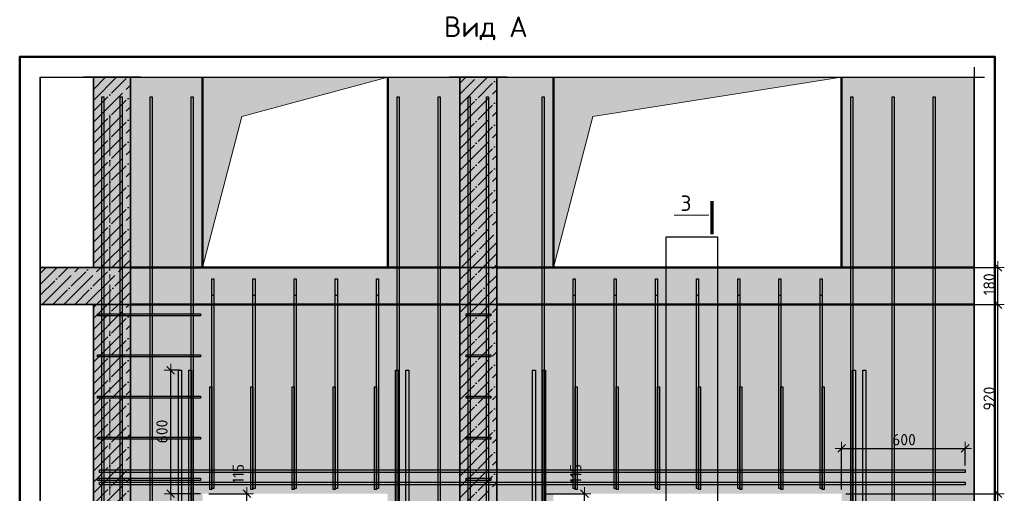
# Model space of a CAD drawing. Header units: millimetres. Extents: x -3026 to 47325, y -2839 to 55854.
# Tile 92 of 130: x 35009 to 39792, y 35118 to 37420. Entities that reach past the tile are written whole.
import ezdxf

# ---------------------------------------------------------------- set-up
doc = ezdxf.new("R2010")
doc.units = ezdxf.units.MM
doc.header["$PDMODE"] = 65
doc.linetypes.add('______11', pattern=[125, 100, -12.5, 0, -12.5])
doc.linetypes.add('______5', pattern=[275, 200, -25, 25, -25])
for name, color, linetype, lineweight in [('Standard', 7, 'Continuous', 25), ('Арм.стержн. Арматура края', 96, 'Continuous', 35), ('Арм.стержн. вертикальными 1', 22, 'Continuous', 35), ('Арм.стержн. Доп. арматура', 180, 'Continuous', 35), ('Размерная линия_ общее', 7, 'Continuous', 13), ('Фундамент (1)', 7, 'Continuous', 35)]:
    doc.layers.add(name, color=color, linetype=linetype, lineweight=lineweight)
doc.styles.add('ISOCPEUR', font='ISOCPEUR')
doc.dimstyles.new('DIMSTYLE_3', dxfattribs={"dimtxt": 55, "dimasz": 62.5, "dimexe": 0, "dimexo": 0, "dimgap": 27.5, "dimtad": 2, "dimdec": 0, "dimrnd": 5, "dimzin": 12, "dimdsep": 46, "dimtxsty": 'ISOCPEUR', "dimblk1": 'ALL_ML_STRICH', "dimblk2": 'ALL_ML_STRICH', "dimsah": 1, "dimcen": 0, "dimclrd": 7, "dimclre": 256, "dimclrt": 7, "dimadec": 0, "dimazin": 0, "dimtfac": 1, "dimtdec": 0, "dimtix": 1, "dimtmove": 2, "dimatfit": 3, "dimfxl": 0, "dimtzin": 0, "dimlwd": 0, "dimlwe": -3, "dimarcsym": 0})
doc.dimstyles.new('DIMSTYLE_8', dxfattribs={"dimtxt": 55, "dimasz": 62.5, "dimexe": 0, "dimexo": 0, "dimgap": 27.5, "dimtad": 2, "dimdec": 0, "dimrnd": 5, "dimzin": 12, "dimdsep": 46, "dimtxsty": 'ISOCPEUR', "dimblk1": 'ALL_ML_STRICH', "dimblk2": 'ALL_ML_STRICH', "dimsah": 1, "dimcen": 0, "dimclrd": 7, "dimclre": 256, "dimclrt": 7, "dimadec": 0, "dimazin": 0, "dimtfac": 1, "dimtdec": 0, "dimtix": 1, "dimtmove": 2, "dimatfit": 3, "dimfxl": 0, "dimtvp": 1.2, "dimtzin": 0, "dimlwd": 0, "dimlwe": -3, "dimarcsym": 0})

# ---------------------------------------------------------------- blocks, each defined once
blk = doc.blocks.new('ALL_ML_STRICH')
at = {"color": 0, "linetype": 'ByBlock', "lineweight": -2}
for p, q in [((-1, 0), (0.5, 0)), ((-0.3, -0.3), (0.3, 0.3)), ((0, -0.5), (0, 0.5))]:
    blk.add_line(p, q, dxfattribs=at)
blk = doc.blocks.new('*D276')
at = {"layer": 'DEFPOINTS', "color": 7, "linetype": 'Continuous', "lineweight": 13, "transparency": 33554687}
for p in [(37547.2, 35115.9), (37367, 35000.9), (37752.9, 35000.9)]:
    blk.add_point(p, dxfattribs=at)
at = {"layer": 'Размерная линия_ общее', "color": 253, "linetype": 'Continuous', "lineweight": -2, "true_color": 0xa0a0a0, "transparency": 33554687}
for p, q in [((37567.2, 35115.9), (37752.9, 35115.9)), ((37387, 35000.9), (37752.9, 35000.9))]:
    blk.add_line(p, q, dxfattribs=at)
at = {"layer": 'Размерная линия_ общее', "color": 7, "linetype": 'Continuous', "lineweight": -2, "transparency": 33554687}
blk.add_line((37752.9, 35000.9), (37752.9, 35115.9), dxfattribs=at)
at = {"layer": 'Размерная линия_ общее', "color": 7, "linetype": 'Continuous', "lineweight": 13, "transparency": 33554687, "xscale": 62.5, "yscale": 62.5, "zscale": 62.5}
for p, rotation in [((37752.9, 35115.9), 90), ((37752.9, 35000.9), 270)]:
    blk.add_blockref('ALL_ML_STRICH', p, dxfattribs=dict(at, rotation=rotation))
at = {"layer": 'Размерная линия_ общее', "color": 7, "linetype": 'Continuous', "lineweight": 13, "transparency": 33554687, "insert": (37710.3, 35213.2), "char_height": 55, "width": 165, "attachment_point": 5, "rotation": 90, "style": 'ISOCPEUR'}
blk.add_mtext('\\A1;{115}', dxfattribs=at)
blk = doc.blocks.new('*D279')
at = {"layer": 'DEFPOINTS', "color": 7, "linetype": 'Continuous', "lineweight": 13, "transparency": 33554687}
for p in [(35907.2, 35115.9), (35727, 35000.9), (36112.9, 35000.9)]:
    blk.add_point(p, dxfattribs=at)
at = {"layer": 'Размерная линия_ общее', "color": 253, "linetype": 'Continuous', "lineweight": -2, "true_color": 0xa0a0a0, "transparency": 33554687}
for p, q in [((35927.2, 35115.9), (36112.9, 35115.9)), ((35747, 35000.9), (36112.9, 35000.9))]:
    blk.add_line(p, q, dxfattribs=at)
at = {"layer": 'Размерная линия_ общее', "color": 7, "linetype": 'Continuous', "lineweight": -2, "transparency": 33554687}
blk.add_line((36112.9, 35000.9), (36112.9, 35115.9), dxfattribs=at)
at = {"layer": 'Размерная линия_ общее', "color": 7, "linetype": 'Continuous', "lineweight": 13, "transparency": 33554687, "xscale": 62.5, "yscale": 62.5, "zscale": 62.5}
for p, rotation in [((36112.9, 35115.9), 90), ((36112.9, 35000.9), 270)]:
    blk.add_blockref('ALL_ML_STRICH', p, dxfattribs=dict(at, rotation=rotation))
at = {"layer": 'Размерная линия_ общее', "color": 7, "linetype": 'Continuous', "lineweight": 13, "transparency": 33554687, "insert": (36070.3, 35213.2), "char_height": 55, "width": 165, "attachment_point": 5, "rotation": 90, "style": 'ISOCPEUR'}
blk.add_mtext('\\A1;{115}', dxfattribs=at)
blk = doc.blocks.new('*D280')
at = {"layer": 'DEFPOINTS', "color": 7, "linetype": 'Continuous', "lineweight": 13, "transparency": 33554687}
for p in [(35805.2, 35715.9), (35742.6, 35115.9), (35907.2, 35115.9)]:
    blk.add_point(p, dxfattribs=at)
at = {"layer": 'Размерная линия_ общее', "color": 253, "linetype": 'Continuous', "lineweight": -2, "true_color": 0xa0a0a0, "transparency": 33554687}
for p, q in [((35785.2, 35715.9), (35742.6, 35715.9)), ((35887.2, 35115.9), (35742.6, 35115.9))]:
    blk.add_line(p, q, dxfattribs=at)
at = {"layer": 'Размерная линия_ общее', "color": 7, "linetype": 'Continuous', "lineweight": -2, "transparency": 33554687}
blk.add_line((35742.6, 35115.9), (35742.6, 35715.9), dxfattribs=at)
at = {"layer": 'Размерная линия_ общее', "color": 7, "linetype": 'Continuous', "lineweight": 13, "transparency": 33554687, "xscale": 62.5, "yscale": 62.5, "zscale": 62.5}
for p, rotation in [((35742.6, 35715.9), 90), ((35742.6, 35115.9), 270)]:
    blk.add_blockref('ALL_ML_STRICH', p, dxfattribs=dict(at, rotation=rotation))
at = {"layer": 'Размерная линия_ общее', "color": 7, "linetype": 'Continuous', "lineweight": 13, "transparency": 33554687, "insert": (35700.1, 35418.6), "char_height": 55, "width": 165, "attachment_point": 5, "rotation": 90, "style": 'ISOCPEUR'}
blk.add_mtext('\\A1;{600}', dxfattribs=at)
blk = doc.blocks.new('*D285')
at = {"layer": 'DEFPOINTS', "color": 7, "linetype": 'Continuous', "lineweight": 13, "transparency": 33554687}
for p in [(39002.2, 35115.9), (39491.9, 32915.9), (39761.2, 32915.9)]:
    blk.add_point(p, dxfattribs=at)
at = {"layer": 'Размерная линия_ общее', "color": 253, "linetype": 'Continuous', "lineweight": -2, "true_color": 0xa0a0a0, "transparency": 33554687}
for p, q in [((39022.2, 35115.9), (39761.2, 35115.9)), ((39511.9, 32915.9), (39761.2, 32915.9))]:
    blk.add_line(p, q, dxfattribs=at)
at = {"layer": 'Размерная линия_ общее', "color": 7, "linetype": 'Continuous', "lineweight": -2, "transparency": 33554687}
blk.add_line((39761.2, 32915.9), (39761.2, 35115.9), dxfattribs=at)
at = {"layer": 'Размерная линия_ общее', "color": 7, "linetype": 'Continuous', "lineweight": 13, "transparency": 33554687, "xscale": 62.5, "yscale": 62.5, "zscale": 62.5}
for p, rotation in [((39761.2, 35115.9), 90), ((39761.2, 32915.9), 270)]:
    blk.add_blockref('ALL_ML_STRICH', p, dxfattribs=dict(at, rotation=rotation))
at = {"layer": 'Размерная линия_ общее', "color": 7, "linetype": 'Continuous', "lineweight": 13, "transparency": 33554687, "insert": (39718.7, 34018.6), "char_height": 55, "width": 220, "attachment_point": 5, "rotation": 90, "style": 'ISOCPEUR'}
blk.add_mtext('\\A1;{2200}', dxfattribs=at)
blk = doc.blocks.new('*D286')
at = {"layer": 'DEFPOINTS', "color": 7, "linetype": 'Continuous', "lineweight": 13, "transparency": 33554687}
for p in [(39463.2, 36035.9), (39002.2, 35115.9), (39761.2, 35115.9)]:
    blk.add_point(p, dxfattribs=at)
at = {"layer": 'Размерная линия_ общее', "color": 253, "linetype": 'Continuous', "lineweight": -2, "true_color": 0xa0a0a0, "transparency": 33554687}
for p, q in [((39483.2, 36035.9), (39761.2, 36035.9)), ((39022.2, 35115.9), (39761.2, 35115.9))]:
    blk.add_line(p, q, dxfattribs=at)
at = {"layer": 'Размерная линия_ общее', "color": 7, "linetype": 'Continuous', "lineweight": -2, "transparency": 33554687}
blk.add_line((39761.2, 35115.9), (39761.2, 36035.9), dxfattribs=at)
at = {"layer": 'Размерная линия_ общее', "color": 7, "linetype": 'Continuous', "lineweight": 13, "transparency": 33554687, "xscale": 62.5, "yscale": 62.5, "zscale": 62.5}
for p, rotation in [((39761.2, 36035.9), 90), ((39761.2, 35115.9), 270)]:
    blk.add_blockref('ALL_ML_STRICH', p, dxfattribs=dict(at, rotation=rotation))
at = {"layer": 'Размерная линия_ общее', "color": 7, "linetype": 'Continuous', "lineweight": 13, "transparency": 33554687, "insert": (39718.7, 35578.6), "char_height": 55, "width": 165, "attachment_point": 5, "rotation": 90, "style": 'ISOCPEUR'}
blk.add_mtext('\\A1;{920}', dxfattribs=at)
blk = doc.blocks.new('*D287')
at = {"layer": 'DEFPOINTS', "color": 7, "linetype": 'Continuous', "lineweight": 13, "transparency": 33554687}
for p in [(39467.3, 36215.9), (39463.2, 36035.9), (39761.2, 36035.9)]:
    blk.add_point(p, dxfattribs=at)
at = {"layer": 'Размерная линия_ общее', "color": 253, "linetype": 'Continuous', "lineweight": -2, "true_color": 0xa0a0a0, "transparency": 33554687}
for p, q in [((39487.3, 36215.9), (39761.2, 36215.9)), ((39483.2, 36035.9), (39761.2, 36035.9))]:
    blk.add_line(p, q, dxfattribs=at)
at = {"layer": 'Размерная линия_ общее', "color": 7, "linetype": 'Continuous', "lineweight": -2, "transparency": 33554687}
blk.add_line((39761.2, 36035.9), (39761.2, 36215.9), dxfattribs=at)
at = {"layer": 'Размерная линия_ общее', "color": 7, "linetype": 'Continuous', "lineweight": 13, "transparency": 33554687, "xscale": 62.5, "yscale": 62.5, "zscale": 62.5}
for p, rotation in [((39761.2, 36215.9), 90), ((39761.2, 36035.9), 270)]:
    blk.add_blockref('ALL_ML_STRICH', p, dxfattribs=dict(at, rotation=rotation))
at = {"layer": 'Размерная линия_ общее', "color": 7, "linetype": 'Continuous', "lineweight": 13, "transparency": 33554687, "insert": (39718.7, 36134.1), "char_height": 55, "width": 165, "attachment_point": 5, "rotation": 90, "style": 'ISOCPEUR'}
blk.add_mtext('\\A1;{180}', dxfattribs=at)
blk = doc.blocks.new('*D288')
at = {"layer": 'DEFPOINTS', "color": 7, "linetype": 'Continuous', "lineweight": 13, "transparency": 33554687}
for p in [(39002.2, 35336.2), (39602.2, 35232.9), (39002.2, 35115.9)]:
    blk.add_point(p, dxfattribs=at)
at = {"layer": 'Размерная линия_ общее', "color": 253, "linetype": 'Continuous', "lineweight": -2, "true_color": 0xa0a0a0, "transparency": 33554687}
for p, q in [((39002.2, 35135.9), (39002.2, 35336.2)), ((39602.2, 35252.9), (39602.2, 35336.2))]:
    blk.add_line(p, q, dxfattribs=at)
at = {"layer": 'Размерная линия_ общее', "color": 7, "linetype": 'Continuous', "lineweight": -2, "transparency": 33554687}
blk.add_line((39002.2, 35336.2), (39602.2, 35336.2), dxfattribs=at)
at = {"layer": 'Размерная линия_ общее', "color": 7, "linetype": 'Continuous', "lineweight": 13, "transparency": 33554687, "xscale": 62.5, "yscale": 62.5, "zscale": 62.5, "rotation": 180}
blk.add_blockref('ALL_ML_STRICH', (39002.2, 35336.2), dxfattribs=at)
at = {"layer": 'Размерная линия_ общее', "color": 7, "linetype": 'Continuous', "lineweight": 13, "transparency": 33554687, "xscale": 62.5, "yscale": 62.5, "zscale": 62.5}
blk.add_blockref('ALL_ML_STRICH', (39602.2, 35336.2), dxfattribs=at)
at = {"layer": 'Размерная линия_ общее', "color": 7, "linetype": 'Continuous', "lineweight": 13, "transparency": 33554687, "insert": (39305, 35378.7), "char_height": 55, "width": 165, "attachment_point": 5, "style": 'ISOCPEUR'}
blk.add_mtext('\\A1;{600}', dxfattribs=at)

msp = doc.modelspace()

# ---------------------------------------------------------------- hatches: boundary and pattern name
at = {"linetype": 'Continuous', "lineweight": -3, "transparency": 33554687}
for color, points in [(7, [(35367.2, 36215.9), (35547.2, 36215.9), (35547.2, 37140.2), (35367.2, 37140.2)]), (7, [(37147.2, 36215.9), (37327.2, 36215.9), (37327.2, 37140.2), (37147.2, 37140.2)]), (9, [(37147.2, 36035.9), (37327.2, 36035.9), (37327.2, 36215.9), (37147.2, 36215.9)]), (7, [(35547.2, 32915.9), (35547.2, 36035.9), (35367.2, 36035.9), (35367.2, 32915.9)]), (7, [(37327.2, 32915.9), (37327.2, 36035.9), (37147.2, 36035.9), (37147.2, 32915.9)])]:
    msp.add_hatch(color=color, dxfattribs=at).paths.add_polyline_path(points)
at = {"linetype": 'Continuous', "lineweight": 25, "transparency": 33554687}
for points in [[(35897.2, 37140.2), (35547.2, 37140.2), (35547.2, 36215.9), (35897.2, 36215.9)], [(36797.2, 36215.9), (37147.2, 36215.9), (37147.2, 37140.2), (36797.2, 37140.2)]]:
    msp.add_hatch(color=7, dxfattribs=at).paths.add_polyline_path(points)
at = {"linetype": '______5', "lineweight": -3, "transparency": 33554687}
msp.add_hatch(color=9, dxfattribs=at).paths.add_polyline_path([(35547.2, 36035.9), (35547.2, 36215.9), (35108.9, 36215.9), (35108.9, 36035.9)])
at = {"linetype": 'Continuous', "lineweight": 25, "true_color": 0xe0e0e0, "transparency": 33554687}
for points in [[(35547.2, 36035.9), (37147.2, 36035.9), (37147.2, 36215.9), (35547.2, 36215.9)], [(37327.2, 36035.9), (39646.5, 36035.9), (39646.5, 36215.9), (37327.2, 36215.9)]]:
    msp.add_hatch(color=254, dxfattribs=at).paths.add_polyline_path(points)
at = {"linetype": 'Continuous', "lineweight": 25, "transparency": 33554687}
h = msp.add_hatch(color=7, dxfattribs=at)
h.paths.add_polyline_path([(37602.2, 35115.9), (39002.2, 35115.9), (39002.2, 32915.9), (39646.5, 32915.9), (39646.5, 36035.9), (37327.2, 36035.9), (37327.2, 32915.9), (37602.2, 32915.9)])
h.paths.add_polyline_path([(37422.2, 34085.9), (37422.1, 34083.8), (37421.8, 34081.7), (37421.2, 34079.7), (37420.5, 34077.8), (37419.5, 34075.9), (37418.4, 34074.1), (37417.1, 34072.5), (37415.6, 34071), (37414, 34069.7), (37412.2, 34068.6), (37410.4, 34067.6), (37408.4, 34066.9), (37406.4, 34066.3), (37404.3, 34066), (37402.2, 34065.9), (37400.1, 34066), (37398.1, 34066.3), (37396, 34066.9), (37394.1, 34067.6), (37392.2, 34068.6), (37390.5, 34069.7), (37388.8, 34071), (37387.4, 34072.5), (37386, 34074.1), (37384.9, 34075.9), (37384, 34077.8), (37383.2, 34079.7), (37382.7, 34081.7), (37382.3, 34083.8), (37382.2, 34085.9), (37382.3, 34088), (37382.7, 34090), (37383.2, 34092.1), (37384, 34094), (37384.9, 34095.9), (37386, 34097.6), (37387.4, 34099.3), (37388.8, 34100.8), (37390.5, 34102.1), (37392.2, 34103.2), (37394.1, 34104.2), (37396, 34104.9), (37398.1, 34105.5), (37400.1, 34105.8), (37402.2, 34105.9), (37404.3, 34105.8), (37406.4, 34105.5), (37408.4, 34104.9), (37410.4, 34104.2), (37412.2, 34103.2), (37414, 34102.1), (37415.6, 34100.8), (37417.1, 34099.3), (37418.4, 34097.6), (37419.5, 34095.9), (37420.5, 34094), (37421.2, 34092.1), (37421.8, 34090), (37422.1, 34088)], flags=16)
at = {"layer": 'Standard', "linetype": 'Continuous', "lineweight": 25, "transparency": 33554687}
for points in [[(37602.2, 37140.2), (37327.2, 37140.2), (37327.2, 36215.9), (37602.2, 36215.9)], [(39002.2, 36215.9), (39646.5, 36215.9), (39646.5, 37140.2), (39002.2, 37140.2)]]:
    msp.add_hatch(color=7, dxfattribs=at).paths.add_polyline_path(points)
h = msp.add_hatch(color=7, dxfattribs=at)
h.paths.add_polyline_path([(35897.2, 35115.9), (36797.2, 35115.9), (36797.2, 32915.9), (37147.2, 32915.9), (37147.2, 36035.9), (35547.2, 36035.9), (35547.2, 32915.9), (35897.2, 32915.9)])
h.paths.add_polyline_path([(37017.2, 34085.9), (37017.1, 34083.8), (37016.8, 34081.7), (37016.2, 34079.7), (37015.5, 34077.8), (37014.5, 34075.9), (37013.4, 34074.1), (37012.1, 34072.5), (37010.6, 34071), (37009, 34069.7), (37007.2, 34068.6), (37005.4, 34067.6), (37003.4, 34066.9), (37001.4, 34066.3), (36999.3, 34066), (36997.2, 34065.9), (36995.1, 34066), (36993.1, 34066.3), (36991, 34066.9), (36989.1, 34067.6), (36987.2, 34068.6), (36985.5, 34069.7), (36983.8, 34071), (36982.4, 34072.5), (36981, 34074.1), (36979.9, 34075.9), (36979, 34077.8), (36978.2, 34079.7), (36977.7, 34081.7), (36977.3, 34083.8), (36977.2, 34085.9), (36977.3, 34088), (36977.7, 34090), (36978.2, 34092.1), (36979, 34094), (36979.9, 34095.9), (36981, 34097.6), (36982.4, 34099.3), (36983.8, 34100.8), (36985.5, 34102.1), (36987.2, 34103.2), (36989.1, 34104.2), (36991, 34104.9), (36993.1, 34105.5), (36995.1, 34105.8), (36997.2, 34105.9), (36999.3, 34105.8), (37001.4, 34105.5), (37003.4, 34104.9), (37005.4, 34104.2), (37007.2, 34103.2), (37009, 34102.1), (37010.6, 34100.8), (37012.1, 34099.3), (37013.4, 34097.6), (37014.5, 34095.9), (37015.5, 34094), (37016.2, 34092.1), (37016.8, 34090), (37017.1, 34088)], flags=16)
at = {"layer": 'Фундамент (1)', "linetype": 'Continuous', "lineweight": 13, "true_color": 0x2d2d2d, "transparency": 33554687}
for points in [[(36088.1, 36949.3), (36797.2, 37140.2), (35897.2, 37140.2), (35897.2, 36215.9)], [(37793.1, 36949.3), (39002.2, 37140.2), (37602.2, 37140.2), (37602.2, 36215.9)]]:
    msp.add_hatch(color=250, dxfattribs=at).paths.add_polyline_path(points)

# ---------------------------------------------------------------- linework, layer by layer
at = {"color": 52, "linetype": 'Continuous', "lineweight": -3, "transparency": 33554687}
for p, q in [((35108.9, 37140.2), (39646.5, 37140.2)), ((35108.9, 37140.2), (39646.5, 37140.2)), ((35108.9, 37140.2), (35108.9, 32570.7)), ((35108.9, 32570.7), (35108.9, 37140.2)), ((39646.5, 37140.2), (39646.5, 32570.7)), ((39646.5, 32570.7), (39646.5, 37140.2))]:
    msp.add_line(p, q, dxfattribs=at)
at = {"color": 7, "linetype": 'Continuous', "lineweight": 25, "transparency": 33554687}
for p, q in [((35597.2, 37140.2), (35317.2, 37140.2)), ((35497.2, 37140.2), (35947.2, 37140.2)), ((36747.2, 37140.2), (37197.2, 37140.2)), ((37377.2, 37140.2), (37097.2, 37140.2)), ((35108.9, 36265.9), (35108.9, 35985.9)), ((39646.5, 36265.9), (39646.5, 35985.9)), ((35367.2, 36215.9), (35547.2, 36215.9)), ((35547.2, 36215.9), (35367.2, 36215.9)), ((37147.2, 36215.9), (37327.2, 36215.9)), ((37327.2, 36215.9), (37147.2, 36215.9)), ((39646.5, 36085.9), (39646.5, 32865.9)), ((35547.2, 36035.9), (35367.2, 36035.9)), ((35367.2, 36035.9), (35547.2, 36035.9)), ((37327.2, 36035.9), (37147.2, 36035.9)), ((37147.2, 36035.9), (37327.2, 36035.9))]:
    msp.add_line(p, q, dxfattribs=at)
at = {"color": 253, "linetype": '______11', "lineweight": -3, "true_color": 0xababab, "transparency": 33554687}
for p, q in [((35367.2, 36975.2), (35532.2, 37140.2)), ((35367.2, 37081.3), (35426.1, 37140.2)), ((37147.2, 37058.2), (37229.2, 37140.2)), ((37147.2, 36952.1), (37327.2, 37132.1)), ((35367.2, 36869.2), (35547.2, 37049.2)), ((37147.2, 36846), (37327.2, 37026)), ((35367.2, 36763.1), (35547.2, 36943.1)), ((37147.2, 36740), (37327.2, 36920)), ((35367.2, 36657), (35547.2, 36837)), ((37147.2, 36633.9), (37327.2, 36813.9)), ((35367.2, 36551), (35547.2, 36731)), ((37147.2, 36527.8), (37327.2, 36707.8)), ((35367.2, 36444.9), (35547.2, 36624.9)), ((37147.2, 36421.8), (37327.2, 36601.8)), ((35367.2, 36338.8), (35547.2, 36518.8)), ((37147.2, 36315.7), (37327.2, 36495.7)), ((35367.2, 36232.8), (35547.2, 36412.8)), ((37153.5, 36215.9), (37327.2, 36389.6)), ((35456.4, 36215.9), (35547.2, 36306.7)), ((37259.5, 36215.9), (37327.2, 36283.6)), ((35108.9, 36186.6), (35138.2, 36215.9)), ((35108.9, 36080.5), (35244.3, 36215.9)), ((35170.3, 36035.9), (35350.3, 36215.9)), ((35276.4, 36035.9), (35456.4, 36215.9)), ((37147.2, 36209.6), (37153.5, 36215.9)), ((37147.2, 36103.6), (37259.5, 36215.9)), ((35382.5, 36035.9), (35547.2, 36200.6)), ((37185.6, 36035.9), (37327.2, 36177.5)), ((35488.5, 36035.9), (35547.2, 36094.6)), ((37291.7, 36035.9), (37327.2, 36071.4)), ((35367.2, 35914.6), (35488.5, 36035.9)), ((35367.2, 36020.6), (35382.5, 36035.9)), ((37147.2, 35891.4), (37291.7, 36035.9)), ((37147.2, 35997.5), (37185.6, 36035.9)), ((35367.2, 35808.5), (35547.2, 35988.5)), ((37147.2, 35785.4), (37327.2, 35965.4)), ((35367.2, 35702.4), (35547.2, 35882.4)), ((37147.2, 35679.3), (37327.2, 35859.3)), ((35367.2, 35596.4), (35547.2, 35776.4)), ((37147.2, 35573.2), (37327.2, 35753.2)), ((35367.2, 35490.3), (35547.2, 35670.3)), ((37147.2, 35467.2), (37327.2, 35647.2)), ((35367.2, 35384.2), (35547.2, 35564.2)), ((37147.2, 35361.1), (37327.2, 35541.1)), ((35367.2, 35278.2), (35547.2, 35458.2)), ((37147.2, 35255.1), (37327.2, 35435.1)), ((35367.2, 35172.1), (35547.2, 35352.1)), ((37147.2, 35149), (37327.2, 35329)), ((35367.2, 35066), (35547.2, 35246)), ((37147.2, 35042.9), (37327.2, 35222.9)), ((35367.2, 34960), (35547.2, 35140))]:
    msp.add_line(p, q, dxfattribs=at)
at = {"color": 253, "linetype": '______5', "lineweight": -3, "true_color": 0xababab, "transparency": 33554687}
for p, q in [((35367.2, 37028.3), (35479.1, 37140.2)), ((35367.2, 37134.3), (35373.1, 37140.2)), ((37147.2, 37005.1), (37282.3, 37140.2)), ((37147.2, 37111.2), (37176.2, 37140.2)), ((35367.2, 36922.2), (35547.2, 37102.2)), ((37147.2, 36899.1), (37327.2, 37079.1)), ((35367.2, 36816.1), (35547.2, 36996.1)), ((37147.2, 36793), (37327.2, 36973)), ((35367.2, 36710.1), (35547.2, 36890.1)), ((37147.2, 36686.9), (37327.2, 36866.9)), ((35367.2, 36604), (35547.2, 36784)), ((37147.2, 36580.9), (37327.2, 36760.9)), ((35367.2, 36497.9), (35547.2, 36677.9)), ((37147.2, 36474.8), (37327.2, 36654.8)), ((35367.2, 36391.9), (35547.2, 36571.9)), ((37147.2, 36368.7), (37327.2, 36548.7)), ((35367.2, 36285.8), (35547.2, 36465.8)), ((37147.2, 36262.7), (37327.2, 36442.7)), ((35403.4, 36215.9), (35547.2, 36359.7)), ((37206.5, 36215.9), (37327.2, 36336.6)), ((35108.9, 36133.5), (35191.2, 36215.9)), ((35117.3, 36035.9), (35297.3, 36215.9)), ((35223.4, 36035.9), (35403.4, 36215.9)), ((35329.4, 36035.9), (35509.4, 36215.9)), ((35509.4, 36215.9), (35547.2, 36253.7)), ((37147.2, 36156.6), (37206.5, 36215.9)), ((37147.2, 36050.5), (37312.6, 36215.9)), ((37312.6, 36215.9), (37327.2, 36230.5)), ((35435.5, 36035.9), (35547.2, 36147.6)), ((37238.6, 36035.9), (37327.2, 36124.5)), ((35367.2, 35861.5), (35541.6, 36035.9)), ((35367.2, 35967.6), (35435.5, 36035.9)), ((35541.6, 36035.9), (35547.2, 36041.5)), ((37147.2, 35944.5), (37238.6, 36035.9)), ((37147.2, 35838.4), (37327.2, 36018.4)), ((35367.2, 35755.5), (35547.2, 35935.5)), ((37147.2, 35732.3), (37327.2, 35912.3)), ((35367.2, 35649.4), (35547.2, 35829.4)), ((37147.2, 35626.3), (37327.2, 35806.3)), ((35367.2, 35543.3), (35547.2, 35723.3)), ((37147.2, 35520.2), (37327.2, 35700.2)), ((35367.2, 35437.3), (35547.2, 35617.3)), ((37147.2, 35414.1), (37327.2, 35594.1)), ((35367.2, 35331.2), (35547.2, 35511.2)), ((37147.2, 35308.1), (37327.2, 35488.1)), ((35367.2, 35225.1), (35547.2, 35405.1)), ((37147.2, 35202), (37327.2, 35382)), ((35367.2, 35119.1), (35547.2, 35299.1)), ((37147.2, 35096), (37327.2, 35276)), ((35367.2, 35013), (35547.2, 35193)), ((37147.2, 34989.9), (37327.2, 35169.9))]:
    msp.add_line(p, q, dxfattribs=at)
at = {"color": 7, "linetype": 'Continuous', "lineweight": 35, "transparency": 33554687}
for p, q in [((35367.2, 37140.2), (35367.2, 36215.9)), ((35547.2, 36215.9), (35547.2, 37140.2)), ((37147.2, 37140.2), (37147.2, 36215.9)), ((37327.2, 36215.9), (37327.2, 37140.2)), ((35367.2, 36215.9), (35108.9, 36215.9)), ((35547.2, 36035.9), (35547.2, 36215.9)), ((37147.2, 36215.9), (37147.2, 36035.9)), ((37327.2, 36035.9), (37327.2, 36215.9)), ((35108.9, 36035.9), (35367.2, 36035.9)), ((35367.2, 36035.9), (35367.2, 32915.9)), ((35547.2, 32915.9), (35547.2, 36035.9)), ((37147.2, 36035.9), (37147.2, 32915.9)), ((37327.2, 32915.9), (37327.2, 36035.9))]:
    msp.add_line(p, q, dxfattribs=at)
at = {"color": 7, "linetype": 'Continuous', "lineweight": 50, "transparency": 33554687}
for p, q in [((35897.2, 36215.9), (35897.2, 37140.2)), ((36797.2, 37140.2), (36797.2, 36215.9)), ((35547.2, 36215.9), (35897.2, 36215.9)), ((35897.2, 36215.9), (35547.2, 36215.9)), ((36797.2, 36215.9), (35897.2, 36215.9)), ((37147.2, 36215.9), (36797.2, 36215.9)), ((37147.2, 36215.9), (36797.2, 36215.9)), ((37602.2, 36215.9), (37327.2, 36215.9)), ((39002.2, 36215.9), (37602.2, 36215.9)), ((39646.5, 36215.9), (39002.2, 36215.9)), ((35547.2, 36035.9), (37147.2, 36035.9)), ((37327.2, 36035.9), (39646.5, 36035.9)), ((37327.2, 36035.9), (39646.5, 36035.9))]:
    msp.add_line(p, q, dxfattribs=at)
at = {"layer": 'Standard', "color": 7, "linetype": 'Continuous', "lineweight": 25, "transparency": 33554687}
for p, q in [((39646.5, 37190.2), (39646.5, 36165.9)), ((37277.2, 37140.2), (37652.2, 37140.2)), ((38952.2, 37140.2), (39696.5, 37140.2))]:
    msp.add_line(p, q, dxfattribs=at)
at = {"layer": 'Standard', "color": 7, "linetype": 'Continuous', "lineweight": 50, "transparency": 33554687}
for p, q in [((37602.2, 36215.9), (37602.2, 37140.2)), ((39002.2, 37140.2), (39002.2, 36215.9)), ((37327.2, 36215.9), (37602.2, 36215.9)), ((39646.5, 36215.9), (39002.2, 36215.9)), ((37147.2, 36035.9), (35547.2, 36035.9))]:
    msp.add_line(p, q, dxfattribs=at)
at = {"layer": 'Standard', "color": 7, "linetype": '______5', "lineweight": 13, "transparency": 33554687}
msp.add_line((35447.2, 36958.3), (35447.2, 32458.7), dxfattribs=at)
at = {"layer": 'Standard', "color": 7, "linetype": 'Continuous', "lineweight": 70, "transparency": 33554687}
msp.add_line((38373.3, 36377.8), (38373.3, 36538.6), dxfattribs=at)
at = {"layer": 'Standard', "color": 7, "linetype": 'Continuous', "lineweight": 13, "transparency": 33554687}
msp.add_line((38357.4, 36470.1), (38187.8, 36470.1), dxfattribs=at)
at = {"layer": 'Standard', "color": 52, "linetype": 'Continuous', "lineweight": -3, "transparency": 33554687}
for p, q in [((38400.6, 36363.5), (38148.7, 36363.5)), ((38148.7, 36363.5), (38148.7, 34783.5)), ((38400.6, 36363.5), (38148.7, 36363.5)), ((38148.7, 36363.5), (38148.7, 34783.5)), ((38400.6, 34783.5), (38400.6, 36363.5)), ((38400.6, 34783.5), (38400.6, 36363.5))]:
    msp.add_line(p, q, dxfattribs=at)
at = {"layer": 'Standard', "color": 7, "linetype": 'Continuous', "lineweight": 50, "transparency": 33554687}
msp.add_lwpolyline([(35008.9, 32470.7), (39746.5, 32470.7), (39746.5, 37240.2), (35008.9, 37240.2), (35008.9, 32470.7)], dxfattribs=at)
at = {"layer": 'Standard', "color": 7, "linetype": 'Continuous', "lineweight": 13, "transparency": 33554687}
for points in [[(35897.2, 36215.9), (36088.1, 36949.3), (36797.2, 37140.2)], [(37602.2, 36215.9), (37793.1, 36949.3), (39002.2, 37140.2)]]:
    msp.add_lwpolyline(points, dxfattribs=at)
at = {"layer": 'Арм.стержн. Арматура края', "color": 4, "linetype": 'Continuous', "lineweight": 25, "transparency": 33554687}
for points in [[(35387.2, 35990.9), (35887.2, 35990.9), (35887.2, 35980.9), (35387.2, 35980.9), (35387.2, 35990.9)], [(35397.2, 35990.9), (35517.2, 35990.9), (35517.2, 35980.9), (35397.2, 35980.9), (35397.2, 35990.9)], [(37177.2, 35990.9), (37297.2, 35990.9), (37297.2, 35980.9), (37177.2, 35980.9), (37177.2, 35990.9)], [(35387.2, 35790.9), (35887.2, 35790.9), (35887.2, 35780.9), (35387.2, 35780.9), (35387.2, 35790.9)], [(35397.2, 35790.9), (35517.2, 35790.9), (35517.2, 35780.9), (35397.2, 35780.9), (35397.2, 35790.9)], [(37177.2, 35790.9), (37297.2, 35790.9), (37297.2, 35780.9), (37177.2, 35780.9), (37177.2, 35790.9)], [(35387.2, 35590.9), (35887.2, 35590.9), (35887.2, 35580.9), (35387.2, 35580.9), (35387.2, 35590.9)], [(35397.2, 35590.9), (35517.2, 35590.9), (35517.2, 35580.9), (35397.2, 35580.9), (35397.2, 35590.9)], [(35932.2, 35135.9), (35932.2, 35635.9), (35942.2, 35635.9), (35942.2, 35135.9), (35932.2, 35135.9)], [(36132.2, 35135.9), (36132.2, 35635.9), (36142.2, 35635.9), (36142.2, 35135.9), (36132.2, 35135.9)], [(36332.2, 35135.9), (36332.2, 35635.9), (36342.2, 35635.9), (36342.2, 35135.9), (36332.2, 35135.9)], [(36532.2, 35135.9), (36532.2, 35635.9), (36542.2, 35635.9), (36542.2, 35135.9), (36532.2, 35135.9)], [(36732.2, 35135.9), (36732.2, 35635.9), (36742.2, 35635.9), (36742.2, 35135.9), (36732.2, 35135.9)], [(37177.2, 35590.9), (37297.2, 35590.9), (37297.2, 35580.9), (37177.2, 35580.9), (37177.2, 35590.9)], [(37707.2, 35135.9), (37707.2, 35635.9), (37717.2, 35635.9), (37717.2, 35135.9), (37707.2, 35135.9)], [(37907.2, 35135.9), (37907.2, 35635.9), (37917.2, 35635.9), (37917.2, 35135.9), (37907.2, 35135.9)], [(38107.2, 35135.9), (38107.2, 35635.9), (38117.2, 35635.9), (38117.2, 35135.9), (38107.2, 35135.9)], [(38307.2, 35135.9), (38307.2, 35635.9), (38317.2, 35635.9), (38317.2, 35135.9), (38307.2, 35135.9)], [(38507.2, 35135.9), (38507.2, 35635.9), (38517.2, 35635.9), (38517.2, 35135.9), (38507.2, 35135.9)], [(38707.2, 35135.9), (38707.2, 35635.9), (38717.2, 35635.9), (38717.2, 35135.9), (38707.2, 35135.9)], [(38907.2, 35135.9), (38907.2, 35635.9), (38917.2, 35635.9), (38917.2, 35135.9), (38907.2, 35135.9)], [(35387.2, 35390.9), (35887.2, 35390.9), (35887.2, 35380.9), (35387.2, 35380.9), (35387.2, 35390.9)], [(35397.2, 35390.9), (35517.2, 35390.9), (35517.2, 35380.9), (35397.2, 35380.9), (35397.2, 35390.9)], [(37177.2, 35390.9), (37297.2, 35390.9), (37297.2, 35380.9), (37177.2, 35380.9), (37177.2, 35390.9)], [(35387.2, 35190.9), (35887.2, 35190.9), (35887.2, 35180.9), (35387.2, 35180.9), (35387.2, 35190.9)], [(35397.2, 35190.9), (35517.2, 35190.9), (35517.2, 35180.9), (35397.2, 35180.9), (35397.2, 35190.9)], [(37177.2, 35190.9), (37297.2, 35190.9), (37297.2, 35180.9), (37177.2, 35180.9), (37177.2, 35190.9)]]:
    msp.add_lwpolyline(points, dxfattribs=at)
at = {"layer": 'Арм.стержн. вертикальными 1', "color": 4, "linetype": 'Continuous', "lineweight": 25, "transparency": 33554687}
for points in [[(35407.2, 32915.9), (35407.2, 37045.9), (35417.2, 37045.9), (35417.2, 32915.9), (35407.2, 32915.9)], [(35407.2, 32915.9), (35407.2, 37045.9), (35417.2, 37045.9), (35417.2, 32915.9), (35407.2, 32915.9)], [(35407.2, 32915.9), (35407.2, 37045.9), (35417.2, 37045.9), (35417.2, 32915.9), (35407.2, 32915.9)], [(35496.7, 32915.9), (35496.7, 37045.9), (35506.7, 37045.9), (35506.7, 32915.9), (35496.7, 32915.9)], [(35496.7, 32915.9), (35496.7, 37045.9), (35506.7, 37045.9), (35506.7, 32915.9), (35496.7, 32915.9)], [(35496.7, 32915.9), (35496.7, 37045.9), (35506.7, 37045.9), (35506.7, 32915.9), (35496.7, 32915.9)], [(35642.2, 32915.9), (35642.2, 37045.9), (35652.2, 37045.9), (35652.2, 32915.9), (35642.2, 32915.9)], [(35642.2, 32915.9), (35642.2, 37045.9), (35652.2, 37045.9), (35652.2, 32915.9), (35642.2, 32915.9)], [(35842.2, 32915.9), (35842.2, 37045.9), (35852.2, 37045.9), (35852.2, 32915.9), (35842.2, 32915.9)], [(35842.2, 32915.9), (35842.2, 37045.9), (35852.2, 37045.9), (35852.2, 32915.9), (35842.2, 32915.9)], [(36842.2, 32915.9), (36842.2, 37045.9), (36852.2, 37045.9), (36852.2, 32915.9), (36842.2, 32915.9)], [(36842.2, 32915.9), (36842.2, 37045.9), (36852.2, 37045.9), (36852.2, 32915.9), (36842.2, 32915.9)], [(37042.2, 32915.9), (37042.2, 37045.9), (37052.2, 37045.9), (37052.2, 32915.9), (37042.2, 32915.9)], [(37042.2, 32915.9), (37042.2, 37045.9), (37052.2, 37045.9), (37052.2, 32915.9), (37042.2, 32915.9)], [(37187.2, 32915.9), (37187.2, 37045.9), (37197.2, 37045.9), (37197.2, 32915.9), (37187.2, 32915.9)], [(37187.2, 32915.9), (37187.2, 37045.9), (37197.2, 37045.9), (37197.2, 32915.9), (37187.2, 32915.9)], [(37187.2, 32915.9), (37187.2, 37045.9), (37197.2, 37045.9), (37197.2, 32915.9), (37187.2, 32915.9)], [(37276.7, 32915.9), (37276.7, 37045.9), (37286.7, 37045.9), (37286.7, 32915.9), (37276.7, 32915.9)], [(37276.7, 32915.9), (37276.7, 37045.9), (37286.7, 37045.9), (37286.7, 32915.9), (37276.7, 32915.9)], [(37276.7, 32915.9), (37276.7, 37045.9), (37286.7, 37045.9), (37286.7, 32915.9), (37276.7, 32915.9)], [(37547.2, 32915.9), (37547.2, 37045.9), (37557.2, 37045.9), (37557.2, 32915.9), (37547.2, 32915.9)], [(37547.2, 32915.9), (37547.2, 37045.9), (37557.2, 37045.9), (37557.2, 32915.9), (37547.2, 32915.9)], [(39047.2, 32915.9), (39047.2, 37045.9), (39057.2, 37045.9), (39057.2, 32915.9), (39047.2, 32915.9)], [(39047.2, 32915.9), (39047.2, 37045.9), (39057.2, 37045.9), (39057.2, 32915.9), (39047.2, 32915.9)], [(39247.2, 32915.9), (39247.2, 37045.9), (39257.2, 37045.9), (39257.2, 32915.9), (39247.2, 32915.9)], [(39247.2, 32915.9), (39247.2, 37045.9), (39257.2, 37045.9), (39257.2, 32915.9), (39247.2, 32915.9)], [(39447.2, 32915.9), (39447.2, 37045.9), (39457.2, 37045.9), (39457.2, 32915.9), (39447.2, 32915.9)], [(39447.2, 32915.9), (39447.2, 37045.9), (39457.2, 37045.9), (39457.2, 32915.9), (39447.2, 32915.9)], [(35942.2, 35140.9), (35942.2, 36160.9), (35952.2, 36160.9), (35952.2, 35140.9), (35942.2, 35140.9)], [(36142.2, 35140.9), (36142.2, 36160.9), (36152.2, 36160.9), (36152.2, 35140.9), (36142.2, 35140.9)], [(36342.2, 35140.9), (36342.2, 36160.9), (36352.2, 36160.9), (36352.2, 35140.9), (36342.2, 35140.9)], [(36542.2, 35140.9), (36542.2, 36160.9), (36552.2, 36160.9), (36552.2, 35140.9), (36542.2, 35140.9)], [(36742.2, 35140.9), (36742.2, 36160.9), (36752.2, 36160.9), (36752.2, 35140.9), (36742.2, 35140.9)], [(37697.2, 35140.9), (37697.2, 36160.9), (37707.2, 36160.9), (37707.2, 35140.9), (37697.2, 35140.9)], [(37897.2, 35140.9), (37897.2, 36160.9), (37907.2, 36160.9), (37907.2, 35140.9), (37897.2, 35140.9)], [(38097.2, 35140.9), (38097.2, 36160.9), (38107.2, 36160.9), (38107.2, 35140.9), (38097.2, 35140.9)], [(38297.2, 35140.9), (38297.2, 36160.9), (38307.2, 36160.9), (38307.2, 35140.9), (38297.2, 35140.9)], [(38497.2, 35140.9), (38497.2, 36160.9), (38507.2, 36160.9), (38507.2, 35140.9), (38497.2, 35140.9)], [(38697.2, 35140.9), (38697.2, 36160.9), (38707.2, 36160.9), (38707.2, 35140.9), (38697.2, 35140.9)], [(38897.2, 35140.9), (38897.2, 36160.9), (38907.2, 36160.9), (38907.2, 35140.9), (38897.2, 35140.9)], [(35942.2, 35140.9), (35942.2, 36080.9), (35952.2, 36080.9), (35952.2, 35140.9), (35942.2, 35140.9)], [(36142.2, 35140.9), (36142.2, 36080.9), (36152.2, 36080.9), (36152.2, 35140.9), (36142.2, 35140.9)], [(36342.2, 35140.9), (36342.2, 36080.9), (36352.2, 36080.9), (36352.2, 35140.9), (36342.2, 35140.9)], [(36542.2, 35140.9), (36542.2, 36080.9), (36552.2, 36080.9), (36552.2, 35140.9), (36542.2, 35140.9)], [(36742.2, 35140.9), (36742.2, 36080.9), (36752.2, 36080.9), (36752.2, 35140.9), (36742.2, 35140.9)], [(37697.2, 35140.9), (37697.2, 36080.9), (37707.2, 36080.9), (37707.2, 35140.9), (37697.2, 35140.9)], [(37897.2, 35140.9), (37897.2, 36080.9), (37907.2, 36080.9), (37907.2, 35140.9), (37897.2, 35140.9)], [(38097.2, 35140.9), (38097.2, 36080.9), (38107.2, 36080.9), (38107.2, 35140.9), (38097.2, 35140.9)], [(38297.2, 35140.9), (38297.2, 36080.9), (38307.2, 36080.9), (38307.2, 35140.9), (38297.2, 35140.9)], [(38497.2, 35140.9), (38497.2, 36080.9), (38507.2, 36080.9), (38507.2, 35140.9), (38497.2, 35140.9)], [(38697.2, 35140.9), (38697.2, 36080.9), (38707.2, 36080.9), (38707.2, 35140.9), (38697.2, 35140.9)], [(38897.2, 35140.9), (38897.2, 36080.9), (38907.2, 36080.9), (38907.2, 35140.9), (38897.2, 35140.9)]]:
    msp.add_lwpolyline(points, dxfattribs=at)
at = {"layer": 'Арм.стержн. Доп. арматура', "color": 7, "linetype": 'Continuous', "lineweight": 25, "transparency": 33554687}
for points in [[(35780.2, 32915.9), (35780.2, 35715.9), (35794.2, 35715.9), (35794.2, 32915.9), (35780.2, 32915.9)], [(35780.2, 32915.9), (35780.2, 35715.9), (35794.2, 35715.9), (35794.2, 32915.9), (35780.2, 32915.9)], [(35830.2, 32915.9), (35830.2, 35715.9), (35844.2, 35715.9), (35844.2, 32915.9), (35830.2, 32915.9)], [(35830.2, 32915.9), (35830.2, 35715.9), (35844.2, 35715.9), (35844.2, 32915.9), (35830.2, 32915.9)], [(36835.2, 32915.9), (36835.2, 35715.9), (36849.2, 35715.9), (36849.2, 32915.9), (36835.2, 32915.9)], [(36835.2, 32915.9), (36835.2, 35715.9), (36849.2, 35715.9), (36849.2, 32915.9), (36835.2, 32915.9)], [(36885.2, 32915.9), (36885.2, 35715.9), (36899.2, 35715.9), (36899.2, 32915.9), (36885.2, 32915.9)], [(36885.2, 32915.9), (36885.2, 35715.9), (36899.2, 35715.9), (36899.2, 32915.9), (36885.2, 32915.9)], [(37500.2, 32915.9), (37500.2, 35715.9), (37514.2, 35715.9), (37514.2, 32915.9), (37500.2, 32915.9)], [(37500.2, 32915.9), (37500.2, 35715.9), (37514.2, 35715.9), (37514.2, 32915.9), (37500.2, 32915.9)], [(37550.2, 32915.9), (37550.2, 35715.9), (37564.2, 35715.9), (37564.2, 32915.9), (37550.2, 32915.9)], [(37550.2, 32915.9), (37550.2, 35715.9), (37564.2, 35715.9), (37564.2, 32915.9), (37550.2, 32915.9)], [(39055.2, 32915.9), (39055.2, 35715.9), (39069.2, 35715.9), (39069.2, 32915.9), (39055.2, 32915.9)], [(39055.2, 32915.9), (39055.2, 35715.9), (39069.2, 35715.9), (39069.2, 32915.9), (39055.2, 32915.9)], [(39105.2, 32915.9), (39105.2, 35715.9), (39119.2, 35715.9), (39119.2, 32915.9), (39105.2, 32915.9)], [(39105.2, 32915.9), (39105.2, 35715.9), (39119.2, 35715.9), (39119.2, 32915.9), (39105.2, 32915.9)], [(39602.2, 35218.9), (35397.2, 35218.9), (35397.2, 35232.9), (39602.2, 35232.9), (39602.2, 35218.9)], [(39602.2, 35218.9), (35397.2, 35218.9), (35397.2, 35232.9), (39602.2, 35232.9), (39602.2, 35218.9)], [(39602.2, 35158.9), (35397.2, 35158.9), (35397.2, 35172.9), (39602.2, 35172.9), (39602.2, 35158.9)], [(39602.2, 35158.9), (35397.2, 35158.9), (35397.2, 35172.9), (39602.2, 35172.9), (39602.2, 35158.9)]]:
    msp.add_lwpolyline(points, dxfattribs=at)

# ---------------------------------------------------------------- texts
at = {"layer": 'Standard', "color": 7, "linetype": 'Continuous', "lineweight": 13, "transparency": 33554687, "attachment_point": 7, "style": 'ISOCPEUR'}
for s, insert, char_height, width in [('\\A1;{\\fISOCPEUR|i0|b0;\\H100.000000;\\W1.000000;\\C7;Вид А}\\P', (37070.2, 37320.4), 100, 417.436), ('\\A1;{\\fISOCPEUR|i0|b0;\\H75.000000;\\W1.000000;\\C7;3}\\P', (38219.5, 36490.7), 75, 81.667)]:
    msp.add_mtext(s, dxfattribs=dict(at, insert=insert, char_height=char_height, width=width))

# ---------------------------------------------------------------- dimensions: what is measured, and where the dimension line sits
at = {"layer": 'Размерная линия_ общее', "color": 7, "linetype": 'Continuous', "lineweight": 13, "transparency": 33554687}
for base, p1, p2, dimstyle, picture, middle in [((39761.2, 36215.9), (39483.2, 36035.9), (39487.3, 36215.9), 'DIMSTYLE_3', '*D287', (39718.7, 36134.1)), ((39761.2, 36035.9), (39022.2, 35115.9), (39483.2, 36035.9), 'DIMSTYLE_3', '*D286', (39718.7, 35578.6)), ((35742.6, 35715.9), (35887.2, 35115.9), (35785.2, 35715.9), 'DIMSTYLE_3', '*D280', (35700.1, 35418.6)), ((36112.9, 35115.9), (35747, 35000.9), (35927.2, 35115.9), 'DIMSTYLE_8', '*D279', (36070.3, 35213.2)), ((37752.9, 35115.9), (37387, 35000.9), (37567.2, 35115.9), 'DIMSTYLE_8', '*D276', (37710.3, 35213.2)), ((39761.2, 35115.9), (39511.9, 32915.9), (39022.2, 35115.9), 'DIMSTYLE_3', '*D285', (39718.7, 34018.6))]:
    dim = msp.add_linear_dim(base=base, p1=p1, p2=p2, angle=90, dimstyle=dimstyle, override={"dimpost": '<>', "dimclrd": 7, "dimclre": 253, "dimclrt": 7, "dimlwd": 0, "dimlwe": 65533}, dxfattribs=at)
    dim.commit()
    dim.dimension.update_dxf_attribs({"geometry": picture, "text_midpoint": middle, "dimtype": 160})
dim = msp.add_linear_dim(base=(39602.2, 35336.2), p1=(39002.2, 35135.9), p2=(39602.2, 35252.9), dimstyle='DIMSTYLE_3', override={"dimpost": '<>', "dimclrd": 7, "dimclre": 253, "dimclrt": 7, "dimlwd": 0, "dimlwe": 65533}, dxfattribs=at)
dim.commit()
dim.dimension.update_dxf_attribs({"geometry": '*D288', "text_midpoint": (39305, 35378.7), "dimtype": 160})

doc.saveas('drawing.dxf')
